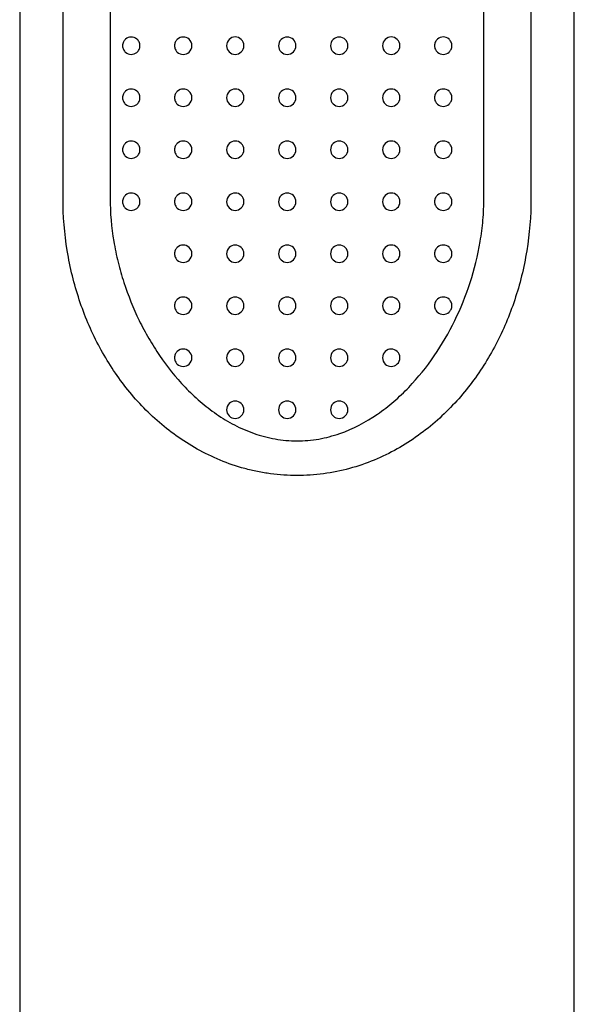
# Model space of a CAD drawing. Header units: millimetres. Extents: x 3936.589 to 3936.621, y 1901.146 to 1901.371.
# Tile 2 of 5: x 3936.589 to 3936.621, y 1901.259 to 1901.316. Entities that reach past the tile are written whole.
import ezdxf

# ---------------------------------------------------------------- set-up
doc = ezdxf.new("R2010")
doc.units = ezdxf.units.MM
doc.layers.add('SANINDUSA', color=3, linetype='Continuous')

msp = doc.modelspace()

# ---------------------------------------------------------------- linework, layer by layer
at = {"layer": 'SANINDUSA'}
for p, q in [((3936.588777, 1901.370773), (3936.588777, 1901.161273)), ((3936.620777, 1901.161273), (3936.620777, 1901.370773)), ((3936.591277, 1901.305273), (3936.591277, 1901.349273)), ((3936.593995, 1901.349273), (3936.593995, 1901.305273)), ((3936.61556, 1901.305273), (3936.61556, 1901.349273)), ((3936.618277, 1901.349273), (3936.618277, 1901.305273))]:
    msp.add_line(p, q, dxfattribs=at)
for points, knots in [([(3936.595714, 1901.31407), (3936.595714, 1901.31399), (3936.595694, 1901.313914), (3936.595629, 1901.313782), (3936.595585, 1901.313728), (3936.595435, 1901.313602), (3936.595318, 1901.313567), (3936.59509, 1901.31357), (3936.594977, 1901.31361), (3936.594836, 1901.313733), (3936.594793, 1901.313785), (3936.594731, 1901.313914), (3936.594711, 1901.313992), (3936.594711, 1901.314148), (3936.594731, 1901.314226), (3936.594793, 1901.314354), (3936.594836, 1901.314407), (3936.594977, 1901.31453), (3936.59509, 1901.314569), (3936.595318, 1901.314573), (3936.595435, 1901.314538), (3936.595585, 1901.314412), (3936.59563, 1901.314357), (3936.595694, 1901.314226), (3936.595714, 1901.314149), (3936.595714, 1901.31407)], [0, 0, 0, 0, 0.0625, 0.0625, 0.125, 0.125, 0.25, 0.25, 0.375, 0.375, 0.4375, 0.4375, 0.5, 0.5, 0.5625, 0.5625, 0.625, 0.625, 0.75, 0.75, 0.875, 0.875, 0.9375, 0.9375, 1, 1, 1, 1]), ([(3936.598714, 1901.31407), (3936.598714, 1901.313928), (3936.598651, 1901.313793), (3936.598459, 1901.313614), (3936.598333, 1901.313568), (3936.598084, 1901.313569), (3936.597963, 1901.313616), (3936.597821, 1901.313749), (3936.597782, 1901.313803), (3936.597726, 1901.313929), (3936.597711, 1901.313998), (3936.597711, 1901.314138), (3936.597726, 1901.314208), (3936.59778, 1901.314333), (3936.59782, 1901.314389), (3936.597962, 1901.314524), (3936.598085, 1901.31457), (3936.598332, 1901.314572), (3936.598458, 1901.314527), (3936.598651, 1901.314347), (3936.598714, 1901.314211), (3936.598714, 1901.31407)], [0, 0, 0, 0, 0.125, 0.125, 0.25, 0.25, 0.375, 0.375, 0.4375, 0.4375, 0.5, 0.5, 0.5625, 0.5625, 0.625, 0.625, 0.75, 0.75, 0.875, 0.875, 1, 1, 1, 1]), ([(3936.601714, 1901.31407), (3936.601714, 1901.313935), (3936.601657, 1901.313804), (3936.60147, 1901.31362), (3936.60134, 1901.313568), (3936.601082, 1901.313569), (3936.600954, 1901.31362), (3936.600767, 1901.313805), (3936.600711, 1901.313936), (3936.600711, 1901.314203), (3936.600767, 1901.314335), (3936.600953, 1901.314518), (3936.601081, 1901.314571), (3936.601341, 1901.314572), (3936.601469, 1901.31452), (3936.601657, 1901.314336), (3936.601714, 1901.314205), (3936.601714, 1901.31407)], [0, 0, 0, 0, 0.125, 0.125, 0.25, 0.25, 0.375, 0.375, 0.5, 0.5, 0.625, 0.625, 0.75, 0.75, 0.875, 0.875, 1, 1, 1, 1]), ([(3936.604714, 1901.31407), (3936.604714, 1901.313937), (3936.604659, 1901.313808), (3936.604474, 1901.313623), (3936.604343, 1901.313568), (3936.604082, 1901.313568), (3936.603952, 1901.313622), (3936.603764, 1901.313809), (3936.603711, 1901.313939), (3936.603711, 1901.314201), (3936.603765, 1901.314332), (3936.60395, 1901.314517), (3936.604079, 1901.314571), (3936.604344, 1901.314571), (3936.604474, 1901.314517), (3936.604659, 1901.314332), (3936.604714, 1901.314202), (3936.604714, 1901.31407)], [0, 0, 0, 0, 0.125, 0.125, 0.25, 0.25, 0.375, 0.375, 0.5, 0.5, 0.625, 0.625, 0.75, 0.75, 0.875, 0.875, 1, 1, 1, 1]), ([(3936.607714, 1901.31407), (3936.607714, 1901.313936), (3936.607658, 1901.313806), (3936.607473, 1901.313622), (3936.607344, 1901.313569), (3936.607084, 1901.313568), (3936.606954, 1901.31362), (3936.606765, 1901.313807), (3936.606711, 1901.313938), (3936.606711, 1901.314202), (3936.606766, 1901.314333), (3936.606952, 1901.314518), (3936.607082, 1901.314571), (3936.607345, 1901.314571), (3936.607473, 1901.314518), (3936.607658, 1901.314334), (3936.607714, 1901.314203), (3936.607714, 1901.31407)], [0, 0, 0, 0, 0.125, 0.125, 0.25, 0.25, 0.375, 0.375, 0.5, 0.5, 0.625, 0.625, 0.75, 0.75, 0.875, 0.875, 1, 1, 1, 1]), ([(3936.610714, 1901.31407), (3936.610714, 1901.313932), (3936.610654, 1901.313799), (3936.610467, 1901.313619), (3936.610341, 1901.313569), (3936.610089, 1901.313568), (3936.609962, 1901.313616), (3936.60977, 1901.313798), (3936.609711, 1901.313933), (3936.609711, 1901.314206), (3936.60977, 1901.314341), (3936.609961, 1901.314524), (3936.610089, 1901.314572), (3936.610342, 1901.314571), (3936.610467, 1901.314521), (3936.610654, 1901.314341), (3936.610714, 1901.314208), (3936.610714, 1901.31407)], [0, 0, 0, 0, 0.125, 0.125, 0.25, 0.25, 0.375, 0.375, 0.5, 0.5, 0.625, 0.625, 0.75, 0.75, 0.875, 0.875, 1, 1, 1, 1]), ([(3936.613714, 1901.31407), (3936.613714, 1901.313995), (3936.613697, 1901.313922), (3936.613637, 1901.313795), (3936.613596, 1901.313741), (3936.613454, 1901.313612), (3936.613337, 1901.31357), (3936.613101, 1901.313567), (3936.61298, 1901.313607), (3936.612833, 1901.313736), (3936.61279, 1901.313791), (3936.612729, 1901.31392), (3936.612711, 1901.313994), (3936.612711, 1901.314142), (3936.612727, 1901.314216), (3936.612788, 1901.314346), (3936.612831, 1901.314402), (3936.612978, 1901.314532), (3936.613101, 1901.314573), (3936.613336, 1901.31457), (3936.613454, 1901.314527), (3936.613596, 1901.314399), (3936.613637, 1901.314345), (3936.613697, 1901.314218), (3936.613714, 1901.314145), (3936.613714, 1901.31407)], [0, 0, 0, 0, 0.0625, 0.0625, 0.125, 0.125, 0.25, 0.25, 0.375, 0.375, 0.4375, 0.4375, 0.5, 0.5, 0.5625, 0.5625, 0.625, 0.625, 0.75, 0.75, 0.875, 0.875, 0.9375, 0.9375, 1, 1, 1, 1]), ([(3936.595714, 1901.31107), (3936.595714, 1901.31099), (3936.595694, 1901.310914), (3936.595629, 1901.310782), (3936.595585, 1901.310728), (3936.595435, 1901.310602), (3936.595318, 1901.310567), (3936.59509, 1901.31057), (3936.594977, 1901.31061), (3936.594836, 1901.310733), (3936.594793, 1901.310785), (3936.594731, 1901.310914), (3936.594711, 1901.310992), (3936.594711, 1901.311148), (3936.594731, 1901.311226), (3936.594793, 1901.311354), (3936.594836, 1901.311407), (3936.594977, 1901.31153), (3936.59509, 1901.311569), (3936.595318, 1901.311573), (3936.595435, 1901.311538), (3936.595585, 1901.311412), (3936.59563, 1901.311357), (3936.595694, 1901.311226), (3936.595714, 1901.311149), (3936.595714, 1901.31107)], [0, 0, 0, 0, 0.0625, 0.0625, 0.125, 0.125, 0.25, 0.25, 0.375, 0.375, 0.4375, 0.4375, 0.5, 0.5, 0.5625, 0.5625, 0.625, 0.625, 0.75, 0.75, 0.875, 0.875, 0.9375, 0.9375, 1, 1, 1, 1]), ([(3936.598714, 1901.31107), (3936.598714, 1901.310928), (3936.598651, 1901.310793), (3936.598459, 1901.310614), (3936.598333, 1901.310568), (3936.598084, 1901.310569), (3936.597963, 1901.310616), (3936.597821, 1901.310749), (3936.597782, 1901.310803), (3936.597726, 1901.310929), (3936.597711, 1901.310998), (3936.597711, 1901.311138), (3936.597726, 1901.311208), (3936.59778, 1901.311333), (3936.59782, 1901.311389), (3936.597962, 1901.311524), (3936.598085, 1901.31157), (3936.598332, 1901.311572), (3936.598458, 1901.311527), (3936.598651, 1901.311347), (3936.598714, 1901.311211), (3936.598714, 1901.31107)], [0, 0, 0, 0, 0.125, 0.125, 0.25, 0.25, 0.375, 0.375, 0.4375, 0.4375, 0.5, 0.5, 0.5625, 0.5625, 0.625, 0.625, 0.75, 0.75, 0.875, 0.875, 1, 1, 1, 1]), ([(3936.601714, 1901.31107), (3936.601714, 1901.310935), (3936.601657, 1901.310804), (3936.60147, 1901.31062), (3936.60134, 1901.310568), (3936.601082, 1901.310569), (3936.600954, 1901.31062), (3936.600767, 1901.310805), (3936.600711, 1901.310936), (3936.600711, 1901.311203), (3936.600767, 1901.311335), (3936.600953, 1901.311518), (3936.601081, 1901.311571), (3936.601341, 1901.311572), (3936.601469, 1901.31152), (3936.601657, 1901.311336), (3936.601714, 1901.311205), (3936.601714, 1901.31107)], [0, 0, 0, 0, 0.125, 0.125, 0.25, 0.25, 0.375, 0.375, 0.5, 0.5, 0.625, 0.625, 0.75, 0.75, 0.875, 0.875, 1, 1, 1, 1]), ([(3936.604714, 1901.31107), (3936.604714, 1901.310937), (3936.604659, 1901.310808), (3936.604474, 1901.310623), (3936.604343, 1901.310568), (3936.604082, 1901.310568), (3936.603952, 1901.310622), (3936.603764, 1901.310809), (3936.603711, 1901.310939), (3936.603711, 1901.311201), (3936.603765, 1901.311332), (3936.60395, 1901.311517), (3936.604079, 1901.311571), (3936.604344, 1901.311571), (3936.604474, 1901.311517), (3936.604659, 1901.311332), (3936.604714, 1901.311202), (3936.604714, 1901.31107)], [0, 0, 0, 0, 0.125, 0.125, 0.25, 0.25, 0.375, 0.375, 0.5, 0.5, 0.625, 0.625, 0.75, 0.75, 0.875, 0.875, 1, 1, 1, 1]), ([(3936.607714, 1901.31107), (3936.607714, 1901.310936), (3936.607658, 1901.310806), (3936.607473, 1901.310622), (3936.607344, 1901.310569), (3936.607084, 1901.310568), (3936.606954, 1901.31062), (3936.606765, 1901.310807), (3936.606711, 1901.310938), (3936.606711, 1901.311202), (3936.606766, 1901.311333), (3936.606952, 1901.311518), (3936.607082, 1901.311571), (3936.607345, 1901.311571), (3936.607473, 1901.311518), (3936.607658, 1901.311334), (3936.607714, 1901.311203), (3936.607714, 1901.31107)], [0, 0, 0, 0, 0.125, 0.125, 0.25, 0.25, 0.375, 0.375, 0.5, 0.5, 0.625, 0.625, 0.75, 0.75, 0.875, 0.875, 1, 1, 1, 1]), ([(3936.610714, 1901.31107), (3936.610714, 1901.310932), (3936.610654, 1901.310799), (3936.610467, 1901.310619), (3936.610341, 1901.310569), (3936.610089, 1901.310568), (3936.609962, 1901.310616), (3936.60977, 1901.310798), (3936.609711, 1901.310933), (3936.609711, 1901.311206), (3936.60977, 1901.311341), (3936.609961, 1901.311524), (3936.610089, 1901.311572), (3936.610342, 1901.311571), (3936.610467, 1901.311521), (3936.610654, 1901.311341), (3936.610714, 1901.311208), (3936.610714, 1901.31107)], [0, 0, 0, 0, 0.125, 0.125, 0.25, 0.25, 0.375, 0.375, 0.5, 0.5, 0.625, 0.625, 0.75, 0.75, 0.875, 0.875, 1, 1, 1, 1]), ([(3936.613714, 1901.31107), (3936.613714, 1901.310995), (3936.613697, 1901.310922), (3936.613637, 1901.310795), (3936.613596, 1901.310741), (3936.613454, 1901.310612), (3936.613337, 1901.31057), (3936.613101, 1901.310567), (3936.61298, 1901.310607), (3936.612833, 1901.310736), (3936.61279, 1901.310791), (3936.612729, 1901.31092), (3936.612711, 1901.310994), (3936.612711, 1901.311142), (3936.612727, 1901.311216), (3936.612788, 1901.311346), (3936.612831, 1901.311402), (3936.612978, 1901.311532), (3936.613101, 1901.311573), (3936.613336, 1901.31157), (3936.613454, 1901.311527), (3936.613596, 1901.311399), (3936.613637, 1901.311345), (3936.613697, 1901.311218), (3936.613714, 1901.311145), (3936.613714, 1901.31107)], [0, 0, 0, 0, 0.0625, 0.0625, 0.125, 0.125, 0.25, 0.25, 0.375, 0.375, 0.4375, 0.4375, 0.5, 0.5, 0.5625, 0.5625, 0.625, 0.625, 0.75, 0.75, 0.875, 0.875, 0.9375, 0.9375, 1, 1, 1, 1]), ([(3936.595714, 1901.30807), (3936.595714, 1901.30799), (3936.595694, 1901.307914), (3936.595629, 1901.307782), (3936.595585, 1901.307728), (3936.595435, 1901.307602), (3936.595318, 1901.307567), (3936.59509, 1901.30757), (3936.594977, 1901.30761), (3936.594836, 1901.307733), (3936.594793, 1901.307785), (3936.594731, 1901.307914), (3936.594711, 1901.307992), (3936.594711, 1901.308148), (3936.594731, 1901.308226), (3936.594793, 1901.308354), (3936.594836, 1901.308407), (3936.594977, 1901.30853), (3936.59509, 1901.308569), (3936.595318, 1901.308573), (3936.595435, 1901.308538), (3936.595585, 1901.308412), (3936.59563, 1901.308357), (3936.595694, 1901.308226), (3936.595714, 1901.308149), (3936.595714, 1901.30807)], [0, 0, 0, 0, 0.0625, 0.0625, 0.125, 0.125, 0.25, 0.25, 0.375, 0.375, 0.4375, 0.4375, 0.5, 0.5, 0.5625, 0.5625, 0.625, 0.625, 0.75, 0.75, 0.875, 0.875, 0.9375, 0.9375, 1, 1, 1, 1]), ([(3936.598714, 1901.30807), (3936.598714, 1901.307928), (3936.598651, 1901.307793), (3936.598459, 1901.307614), (3936.598333, 1901.307568), (3936.598084, 1901.307569), (3936.597963, 1901.307616), (3936.597821, 1901.307749), (3936.597782, 1901.307803), (3936.597726, 1901.307929), (3936.597711, 1901.307998), (3936.597711, 1901.308138), (3936.597726, 1901.308208), (3936.59778, 1901.308333), (3936.59782, 1901.308389), (3936.597962, 1901.308524), (3936.598085, 1901.30857), (3936.598332, 1901.308572), (3936.598458, 1901.308527), (3936.598651, 1901.308347), (3936.598714, 1901.308211), (3936.598714, 1901.30807)], [0, 0, 0, 0, 0.125, 0.125, 0.25, 0.25, 0.375, 0.375, 0.4375, 0.4375, 0.5, 0.5, 0.5625, 0.5625, 0.625, 0.625, 0.75, 0.75, 0.875, 0.875, 1, 1, 1, 1]), ([(3936.601714, 1901.30807), (3936.601714, 1901.307935), (3936.601657, 1901.307804), (3936.60147, 1901.30762), (3936.60134, 1901.307568), (3936.601082, 1901.307569), (3936.600954, 1901.30762), (3936.600767, 1901.307805), (3936.600711, 1901.307936), (3936.600711, 1901.308203), (3936.600767, 1901.308335), (3936.600953, 1901.308518), (3936.601081, 1901.308571), (3936.601341, 1901.308572), (3936.601469, 1901.30852), (3936.601657, 1901.308336), (3936.601714, 1901.308205), (3936.601714, 1901.30807)], [0, 0, 0, 0, 0.125, 0.125, 0.25, 0.25, 0.375, 0.375, 0.5, 0.5, 0.625, 0.625, 0.75, 0.75, 0.875, 0.875, 1, 1, 1, 1]), ([(3936.604714, 1901.30807), (3936.604714, 1901.307937), (3936.604659, 1901.307808), (3936.604474, 1901.307623), (3936.604343, 1901.307568), (3936.604082, 1901.307568), (3936.603952, 1901.307622), (3936.603764, 1901.307809), (3936.603711, 1901.307939), (3936.603711, 1901.308201), (3936.603765, 1901.308332), (3936.60395, 1901.308517), (3936.604079, 1901.308571), (3936.604344, 1901.308571), (3936.604474, 1901.308517), (3936.604659, 1901.308332), (3936.604714, 1901.308202), (3936.604714, 1901.30807)], [0, 0, 0, 0, 0.125, 0.125, 0.25, 0.25, 0.375, 0.375, 0.5, 0.5, 0.625, 0.625, 0.75, 0.75, 0.875, 0.875, 1, 1, 1, 1]), ([(3936.607714, 1901.30807), (3936.607714, 1901.307936), (3936.607658, 1901.307806), (3936.607473, 1901.307622), (3936.607344, 1901.307569), (3936.607084, 1901.307568), (3936.606954, 1901.30762), (3936.606765, 1901.307807), (3936.606711, 1901.307938), (3936.606711, 1901.308202), (3936.606766, 1901.308333), (3936.606952, 1901.308518), (3936.607082, 1901.308571), (3936.607345, 1901.308571), (3936.607473, 1901.308518), (3936.607658, 1901.308334), (3936.607714, 1901.308203), (3936.607714, 1901.30807)], [0, 0, 0, 0, 0.125, 0.125, 0.25, 0.25, 0.375, 0.375, 0.5, 0.5, 0.625, 0.625, 0.75, 0.75, 0.875, 0.875, 1, 1, 1, 1]), ([(3936.610714, 1901.30807), (3936.610714, 1901.307932), (3936.610654, 1901.307799), (3936.610467, 1901.307619), (3936.610341, 1901.307569), (3936.610089, 1901.307568), (3936.609962, 1901.307616), (3936.60977, 1901.307798), (3936.609711, 1901.307933), (3936.609711, 1901.308206), (3936.60977, 1901.308341), (3936.609961, 1901.308524), (3936.610089, 1901.308572), (3936.610342, 1901.308571), (3936.610467, 1901.308521), (3936.610654, 1901.308341), (3936.610714, 1901.308208), (3936.610714, 1901.30807)], [0, 0, 0, 0, 0.125, 0.125, 0.25, 0.25, 0.375, 0.375, 0.5, 0.5, 0.625, 0.625, 0.75, 0.75, 0.875, 0.875, 1, 1, 1, 1]), ([(3936.613714, 1901.30807), (3936.613714, 1901.307995), (3936.613697, 1901.307922), (3936.613637, 1901.307795), (3936.613596, 1901.307741), (3936.613454, 1901.307612), (3936.613337, 1901.30757), (3936.613101, 1901.307567), (3936.61298, 1901.307607), (3936.612833, 1901.307736), (3936.61279, 1901.307791), (3936.612729, 1901.30792), (3936.612711, 1901.307994), (3936.612711, 1901.308142), (3936.612727, 1901.308216), (3936.612788, 1901.308346), (3936.612831, 1901.308402), (3936.612978, 1901.308532), (3936.613101, 1901.308573), (3936.613336, 1901.30857), (3936.613454, 1901.308527), (3936.613596, 1901.308399), (3936.613637, 1901.308345), (3936.613697, 1901.308218), (3936.613714, 1901.308145), (3936.613714, 1901.30807)], [0, 0, 0, 0, 0.0625, 0.0625, 0.125, 0.125, 0.25, 0.25, 0.375, 0.375, 0.4375, 0.4375, 0.5, 0.5, 0.5625, 0.5625, 0.625, 0.625, 0.75, 0.75, 0.875, 0.875, 0.9375, 0.9375, 1, 1, 1, 1]), ([(3936.595714, 1901.30507), (3936.595714, 1901.30499), (3936.595694, 1901.304914), (3936.595629, 1901.304782), (3936.595585, 1901.304728), (3936.595435, 1901.304602), (3936.595318, 1901.304567), (3936.59509, 1901.30457), (3936.594977, 1901.30461), (3936.594836, 1901.304733), (3936.594793, 1901.304785), (3936.594731, 1901.304914), (3936.594711, 1901.304992), (3936.594711, 1901.305148), (3936.594731, 1901.305226), (3936.594793, 1901.305354), (3936.594836, 1901.305407), (3936.594977, 1901.30553), (3936.59509, 1901.305569), (3936.595318, 1901.305573), (3936.595435, 1901.305538), (3936.595585, 1901.305412), (3936.59563, 1901.305357), (3936.595694, 1901.305226), (3936.595714, 1901.305149), (3936.595714, 1901.30507)], [0, 0, 0, 0, 0.0625, 0.0625, 0.125, 0.125, 0.25, 0.25, 0.375, 0.375, 0.4375, 0.4375, 0.5, 0.5, 0.5625, 0.5625, 0.625, 0.625, 0.75, 0.75, 0.875, 0.875, 0.9375, 0.9375, 1, 1, 1, 1]), ([(3936.598714, 1901.30507), (3936.598714, 1901.304928), (3936.598651, 1901.304793), (3936.598459, 1901.304614), (3936.598333, 1901.304568), (3936.598084, 1901.304569), (3936.597963, 1901.304616), (3936.597821, 1901.304749), (3936.597782, 1901.304803), (3936.597726, 1901.304929), (3936.597711, 1901.304998), (3936.597711, 1901.305138), (3936.597726, 1901.305208), (3936.59778, 1901.305333), (3936.59782, 1901.305389), (3936.597962, 1901.305524), (3936.598085, 1901.30557), (3936.598332, 1901.305572), (3936.598458, 1901.305527), (3936.598651, 1901.305347), (3936.598714, 1901.305211), (3936.598714, 1901.30507)], [0, 0, 0, 0, 0.125, 0.125, 0.25, 0.25, 0.375, 0.375, 0.4375, 0.4375, 0.5, 0.5, 0.5625, 0.5625, 0.625, 0.625, 0.75, 0.75, 0.875, 0.875, 1, 1, 1, 1]), ([(3936.601714, 1901.30507), (3936.601714, 1901.304935), (3936.601657, 1901.304804), (3936.60147, 1901.30462), (3936.60134, 1901.304568), (3936.601082, 1901.304569), (3936.600954, 1901.30462), (3936.600767, 1901.304805), (3936.600711, 1901.304936), (3936.600711, 1901.305203), (3936.600767, 1901.305335), (3936.600953, 1901.305518), (3936.601081, 1901.305571), (3936.601341, 1901.305572), (3936.601469, 1901.30552), (3936.601657, 1901.305336), (3936.601714, 1901.305205), (3936.601714, 1901.30507)], [0, 0, 0, 0, 0.125, 0.125, 0.25, 0.25, 0.375, 0.375, 0.5, 0.5, 0.625, 0.625, 0.75, 0.75, 0.875, 0.875, 1, 1, 1, 1]), ([(3936.604714, 1901.30507), (3936.604714, 1901.304937), (3936.604659, 1901.304808), (3936.604474, 1901.304623), (3936.604343, 1901.304568), (3936.604082, 1901.304568), (3936.603952, 1901.304622), (3936.603764, 1901.304809), (3936.603711, 1901.304939), (3936.603711, 1901.305201), (3936.603765, 1901.305332), (3936.60395, 1901.305517), (3936.604079, 1901.305571), (3936.604344, 1901.305571), (3936.604474, 1901.305517), (3936.604659, 1901.305332), (3936.604714, 1901.305202), (3936.604714, 1901.30507)], [0, 0, 0, 0, 0.125, 0.125, 0.25, 0.25, 0.375, 0.375, 0.5, 0.5, 0.625, 0.625, 0.75, 0.75, 0.875, 0.875, 1, 1, 1, 1]), ([(3936.607714, 1901.30507), (3936.607714, 1901.304936), (3936.607658, 1901.304806), (3936.607473, 1901.304622), (3936.607344, 1901.304569), (3936.607084, 1901.304568), (3936.606954, 1901.30462), (3936.606765, 1901.304807), (3936.606711, 1901.304938), (3936.606711, 1901.305202), (3936.606766, 1901.305333), (3936.606952, 1901.305518), (3936.607082, 1901.305571), (3936.607345, 1901.305571), (3936.607473, 1901.305518), (3936.607658, 1901.305334), (3936.607714, 1901.305203), (3936.607714, 1901.30507)], [0, 0, 0, 0, 0.125, 0.125, 0.25, 0.25, 0.375, 0.375, 0.5, 0.5, 0.625, 0.625, 0.75, 0.75, 0.875, 0.875, 1, 1, 1, 1]), ([(3936.610714, 1901.30507), (3936.610714, 1901.304932), (3936.610654, 1901.304799), (3936.610467, 1901.304619), (3936.610341, 1901.304569), (3936.610089, 1901.304568), (3936.609962, 1901.304616), (3936.60977, 1901.304798), (3936.609711, 1901.304933), (3936.609711, 1901.305206), (3936.60977, 1901.305341), (3936.609961, 1901.305524), (3936.610089, 1901.305572), (3936.610342, 1901.305571), (3936.610467, 1901.305521), (3936.610654, 1901.305341), (3936.610714, 1901.305208), (3936.610714, 1901.30507)], [0, 0, 0, 0, 0.125, 0.125, 0.25, 0.25, 0.375, 0.375, 0.5, 0.5, 0.625, 0.625, 0.75, 0.75, 0.875, 0.875, 1, 1, 1, 1]), ([(3936.613714, 1901.30507), (3936.613714, 1901.304995), (3936.613697, 1901.304922), (3936.613637, 1901.304795), (3936.613596, 1901.304741), (3936.613454, 1901.304612), (3936.613337, 1901.30457), (3936.613101, 1901.304567), (3936.61298, 1901.304607), (3936.612833, 1901.304736), (3936.61279, 1901.304791), (3936.612729, 1901.30492), (3936.612711, 1901.304994), (3936.612711, 1901.305142), (3936.612727, 1901.305216), (3936.612788, 1901.305346), (3936.612831, 1901.305402), (3936.612978, 1901.305532), (3936.613101, 1901.305573), (3936.613336, 1901.30557), (3936.613454, 1901.305527), (3936.613596, 1901.305399), (3936.613637, 1901.305345), (3936.613697, 1901.305218), (3936.613714, 1901.305145), (3936.613714, 1901.30507)], [0, 0, 0, 0, 0.0625, 0.0625, 0.125, 0.125, 0.25, 0.25, 0.375, 0.375, 0.4375, 0.4375, 0.5, 0.5, 0.5625, 0.5625, 0.625, 0.625, 0.75, 0.75, 0.875, 0.875, 0.9375, 0.9375, 1, 1, 1, 1]), ([(3936.604777, 1901.289273), (3936.604268, 1901.289273), (3936.603761, 1901.289307), (3936.603002, 1901.289409), (3936.602749, 1901.289452), (3936.602249, 1901.289553), (3936.602003, 1901.289612), (3936.601275, 1901.289809), (3936.600803, 1901.289971), (3936.599887, 1901.290348), (3936.599441, 1901.290565), (3936.598173, 1901.291274), (3936.597407, 1901.291828), (3936.596352, 1901.292761), (3936.596016, 1901.293089), (3936.595384, 1901.29377), (3936.595086, 1901.294123), (3936.594523, 1901.294855), (3936.594258, 1901.295233), (3936.593762, 1901.29601), (3936.593531, 1901.296409), (3936.5931, 1901.29723), (3936.5929, 1901.297652), (3936.592534, 1901.298514), (3936.592368, 1901.298955), (3936.592067, 1901.29986), (3936.591933, 1901.300324), (3936.5917, 1901.301271), (3936.591601, 1901.301756), (3936.591361, 1901.303235), (3936.591277, 1901.304241), (3936.591277, 1901.305273)], [0, 0, 0, 0, 0.0625, 0.0625, 0.09375, 0.09375, 0.125, 0.125, 0.1875, 0.1875, 0.25, 0.25, 0.375, 0.375, 0.4375, 0.4375, 0.5, 0.5, 0.5625, 0.5625, 0.625, 0.625, 0.6875, 0.6875, 0.75, 0.75, 0.8125, 0.8125, 0.875, 0.875, 1, 1, 1, 1]), ([(3936.593995, 1901.305273), (3936.593995, 1901.304426), (3936.594068, 1901.303595), (3936.594272, 1901.302378), (3936.594357, 1901.301974), (3936.594552, 1901.301184), (3936.594663, 1901.300797), (3936.595033, 1901.29966), (3936.595328, 1901.298931), (3936.595844, 1901.297872), (3936.596029, 1901.297524), (3936.596421, 1901.296846), (3936.596629, 1901.296516), (3936.597287, 1901.295552), (3936.597773, 1901.294943), (3936.598591, 1901.294087), (3936.598881, 1901.293811), (3936.599486, 1901.29329), (3936.599802, 1901.293045), (3936.600463, 1901.29259), (3936.600809, 1901.292379), (3936.601538, 1901.292001), (3936.60192, 1901.291835), (3936.602699, 1901.291564), (3936.6031, 1901.291457), (3936.603926, 1901.291311), (3936.604352, 1901.291273), (3936.604777, 1901.291273)], [0, 0, 0, 0, 0.125, 0.125, 0.1875, 0.1875, 0.25, 0.25, 0.375, 0.375, 0.4375, 0.4375, 0.5, 0.5, 0.625, 0.625, 0.6875, 0.6875, 0.75, 0.75, 0.8125, 0.8125, 0.875, 0.875, 0.9375, 0.9375, 1, 1, 1, 1]), ([(3936.618277, 1901.305273), (3936.618277, 1901.304235), (3936.618193, 1901.303228), (3936.617954, 1901.301754), (3936.617854, 1901.301266), (3936.61762, 1901.300317), (3936.617487, 1901.299857), (3936.617039, 1901.298508), (3936.616676, 1901.297654), (3936.616032, 1901.296423), (3936.615799, 1901.296021), (3936.615305, 1901.295244), (3936.615042, 1901.294869), (3936.614205, 1901.293779), (3936.613583, 1901.2931), (3936.612528, 1901.292162), (3936.612155, 1901.291863), (3936.61138, 1901.291307), (3936.610976, 1901.291048), (3936.61013, 1901.290574), (3936.609688, 1901.290358), (3936.608764, 1901.289975), (3936.608291, 1901.289813), (3936.607321, 1901.289548), (3936.606824, 1901.289446), (3936.606059, 1901.289342), (3936.605801, 1901.289316), (3936.605289, 1901.289281), (3936.605033, 1901.289273), (3936.604777, 1901.289273)], [0, 0, 0, 0, 0.125, 0.125, 0.1875, 0.1875, 0.25, 0.25, 0.375, 0.375, 0.4375, 0.4375, 0.5, 0.5, 0.625, 0.625, 0.6875, 0.6875, 0.75, 0.75, 0.8125, 0.8125, 0.875, 0.875, 0.9375, 0.9375, 0.96875, 0.96875, 1, 1, 1, 1]), ([(3936.604777, 1901.291273), (3936.605203, 1901.291273), (3936.60562, 1901.29131), (3936.606441, 1901.291454), (3936.606845, 1901.29156), (3936.608031, 1901.291972), (3936.608747, 1901.292354), (3936.609745, 1901.293039), (3936.610066, 1901.293288), (3936.61067, 1901.293807), (3936.610955, 1901.294079), (3936.61177, 1901.294929), (3936.612258, 1901.295538), (3936.613144, 1901.296834), (3936.613534, 1901.297511), (3936.61422, 1901.298916), (3936.614517, 1901.299646), (3936.615014, 1901.301174), (3936.615212, 1901.30196), (3936.615417, 1901.303178), (3936.61547, 1901.303593), (3936.615542, 1901.30443), (3936.61556, 1901.30485), (3936.61556, 1901.305273)], [0, 0, 0, 0, 0.0625, 0.0625, 0.125, 0.125, 0.25, 0.25, 0.3125, 0.3125, 0.375, 0.375, 0.5, 0.5, 0.625, 0.625, 0.75, 0.75, 0.875, 0.875, 0.9375, 0.9375, 1, 1, 1, 1]), ([(3936.598714, 1901.30207), (3936.598714, 1901.301928), (3936.598651, 1901.301793), (3936.598459, 1901.301614), (3936.598333, 1901.301568), (3936.598084, 1901.301569), (3936.597963, 1901.301616), (3936.597821, 1901.301749), (3936.597782, 1901.301803), (3936.597726, 1901.301929), (3936.597711, 1901.301998), (3936.597711, 1901.302138), (3936.597726, 1901.302208), (3936.59778, 1901.302333), (3936.59782, 1901.302389), (3936.597962, 1901.302524), (3936.598085, 1901.30257), (3936.598332, 1901.302572), (3936.598458, 1901.302527), (3936.598651, 1901.302347), (3936.598714, 1901.302211), (3936.598714, 1901.30207)], [0, 0, 0, 0, 0.125, 0.125, 0.25, 0.25, 0.375, 0.375, 0.4375, 0.4375, 0.5, 0.5, 0.5625, 0.5625, 0.625, 0.625, 0.75, 0.75, 0.875, 0.875, 1, 1, 1, 1]), ([(3936.601714, 1901.30207), (3936.601714, 1901.301935), (3936.601657, 1901.301804), (3936.60147, 1901.30162), (3936.60134, 1901.301568), (3936.601082, 1901.301569), (3936.600954, 1901.30162), (3936.600767, 1901.301805), (3936.600711, 1901.301936), (3936.600711, 1901.302203), (3936.600767, 1901.302335), (3936.600953, 1901.302518), (3936.601081, 1901.302571), (3936.601341, 1901.302572), (3936.601469, 1901.30252), (3936.601657, 1901.302336), (3936.601714, 1901.302205), (3936.601714, 1901.30207)], [0, 0, 0, 0, 0.125, 0.125, 0.25, 0.25, 0.375, 0.375, 0.5, 0.5, 0.625, 0.625, 0.75, 0.75, 0.875, 0.875, 1, 1, 1, 1]), ([(3936.604714, 1901.30207), (3936.604714, 1901.301937), (3936.604659, 1901.301808), (3936.604474, 1901.301623), (3936.604343, 1901.301568), (3936.604082, 1901.301568), (3936.603952, 1901.301622), (3936.603764, 1901.301809), (3936.603711, 1901.301939), (3936.603711, 1901.302201), (3936.603765, 1901.302332), (3936.60395, 1901.302517), (3936.604079, 1901.302571), (3936.604344, 1901.302571), (3936.604474, 1901.302517), (3936.604659, 1901.302332), (3936.604714, 1901.302202), (3936.604714, 1901.30207)], [0, 0, 0, 0, 0.125, 0.125, 0.25, 0.25, 0.375, 0.375, 0.5, 0.5, 0.625, 0.625, 0.75, 0.75, 0.875, 0.875, 1, 1, 1, 1]), ([(3936.607714, 1901.30207), (3936.607714, 1901.301936), (3936.607658, 1901.301806), (3936.607473, 1901.301622), (3936.607344, 1901.301569), (3936.607084, 1901.301568), (3936.606954, 1901.30162), (3936.606765, 1901.301807), (3936.606711, 1901.301938), (3936.606711, 1901.302202), (3936.606766, 1901.302333), (3936.606952, 1901.302518), (3936.607082, 1901.302571), (3936.607345, 1901.302571), (3936.607473, 1901.302518), (3936.607658, 1901.302334), (3936.607714, 1901.302203), (3936.607714, 1901.30207)], [0, 0, 0, 0, 0.125, 0.125, 0.25, 0.25, 0.375, 0.375, 0.5, 0.5, 0.625, 0.625, 0.75, 0.75, 0.875, 0.875, 1, 1, 1, 1]), ([(3936.610714, 1901.30207), (3936.610714, 1901.301932), (3936.610654, 1901.301799), (3936.610467, 1901.301619), (3936.610341, 1901.301569), (3936.610089, 1901.301568), (3936.609962, 1901.301616), (3936.60977, 1901.301798), (3936.609711, 1901.301933), (3936.609711, 1901.302206), (3936.60977, 1901.302341), (3936.609961, 1901.302524), (3936.610089, 1901.302572), (3936.610342, 1901.302571), (3936.610467, 1901.302521), (3936.610654, 1901.302341), (3936.610714, 1901.302208), (3936.610714, 1901.30207)], [0, 0, 0, 0, 0.125, 0.125, 0.25, 0.25, 0.375, 0.375, 0.5, 0.5, 0.625, 0.625, 0.75, 0.75, 0.875, 0.875, 1, 1, 1, 1]), ([(3936.613714, 1901.30207), (3936.613714, 1901.301995), (3936.613697, 1901.301922), (3936.613637, 1901.301795), (3936.613596, 1901.301741), (3936.613454, 1901.301612), (3936.613337, 1901.30157), (3936.613101, 1901.301567), (3936.61298, 1901.301607), (3936.612833, 1901.301736), (3936.61279, 1901.301791), (3936.612729, 1901.30192), (3936.612711, 1901.301994), (3936.612711, 1901.302142), (3936.612727, 1901.302216), (3936.612788, 1901.302346), (3936.612831, 1901.302402), (3936.612978, 1901.302532), (3936.613101, 1901.302573), (3936.613336, 1901.30257), (3936.613454, 1901.302527), (3936.613596, 1901.302399), (3936.613637, 1901.302345), (3936.613697, 1901.302218), (3936.613714, 1901.302145), (3936.613714, 1901.30207)], [0, 0, 0, 0, 0.0625, 0.0625, 0.125, 0.125, 0.25, 0.25, 0.375, 0.375, 0.4375, 0.4375, 0.5, 0.5, 0.5625, 0.5625, 0.625, 0.625, 0.75, 0.75, 0.875, 0.875, 0.9375, 0.9375, 1, 1, 1, 1]), ([(3936.598714, 1901.29907), (3936.598714, 1901.298928), (3936.598651, 1901.298793), (3936.598459, 1901.298614), (3936.598333, 1901.298568), (3936.598084, 1901.298569), (3936.597963, 1901.298616), (3936.597821, 1901.298749), (3936.597782, 1901.298803), (3936.597726, 1901.298929), (3936.597711, 1901.298998), (3936.597711, 1901.299138), (3936.597726, 1901.299208), (3936.59778, 1901.299333), (3936.59782, 1901.299389), (3936.597962, 1901.299524), (3936.598085, 1901.29957), (3936.598332, 1901.299572), (3936.598458, 1901.299527), (3936.598651, 1901.299347), (3936.598714, 1901.299211), (3936.598714, 1901.29907)], [0, 0, 0, 0, 0.125, 0.125, 0.25, 0.25, 0.375, 0.375, 0.4375, 0.4375, 0.5, 0.5, 0.5625, 0.5625, 0.625, 0.625, 0.75, 0.75, 0.875, 0.875, 1, 1, 1, 1]), ([(3936.601714, 1901.29907), (3936.601714, 1901.298935), (3936.601657, 1901.298804), (3936.60147, 1901.29862), (3936.60134, 1901.298568), (3936.601082, 1901.298569), (3936.600954, 1901.29862), (3936.600767, 1901.298805), (3936.600711, 1901.298936), (3936.600711, 1901.299203), (3936.600767, 1901.299335), (3936.600953, 1901.299518), (3936.601081, 1901.299571), (3936.601341, 1901.299572), (3936.601469, 1901.29952), (3936.601657, 1901.299336), (3936.601714, 1901.299205), (3936.601714, 1901.29907)], [0, 0, 0, 0, 0.125, 0.125, 0.25, 0.25, 0.375, 0.375, 0.5, 0.5, 0.625, 0.625, 0.75, 0.75, 0.875, 0.875, 1, 1, 1, 1]), ([(3936.604714, 1901.29907), (3936.604714, 1901.298937), (3936.604659, 1901.298808), (3936.604474, 1901.298623), (3936.604343, 1901.298568), (3936.604082, 1901.298568), (3936.603952, 1901.298622), (3936.603764, 1901.298809), (3936.603711, 1901.298939), (3936.603711, 1901.299201), (3936.603765, 1901.299332), (3936.60395, 1901.299517), (3936.604079, 1901.299571), (3936.604344, 1901.299571), (3936.604474, 1901.299517), (3936.604659, 1901.299332), (3936.604714, 1901.299202), (3936.604714, 1901.29907)], [0, 0, 0, 0, 0.125, 0.125, 0.25, 0.25, 0.375, 0.375, 0.5, 0.5, 0.625, 0.625, 0.75, 0.75, 0.875, 0.875, 1, 1, 1, 1]), ([(3936.607714, 1901.29907), (3936.607714, 1901.298936), (3936.607658, 1901.298806), (3936.607473, 1901.298622), (3936.607344, 1901.298569), (3936.607084, 1901.298568), (3936.606954, 1901.29862), (3936.606765, 1901.298807), (3936.606711, 1901.298938), (3936.606711, 1901.299202), (3936.606766, 1901.299333), (3936.606952, 1901.299518), (3936.607082, 1901.299571), (3936.607345, 1901.299571), (3936.607473, 1901.299518), (3936.607658, 1901.299334), (3936.607714, 1901.299203), (3936.607714, 1901.29907)], [0, 0, 0, 0, 0.125, 0.125, 0.25, 0.25, 0.375, 0.375, 0.5, 0.5, 0.625, 0.625, 0.75, 0.75, 0.875, 0.875, 1, 1, 1, 1]), ([(3936.610714, 1901.29907), (3936.610714, 1901.298932), (3936.610654, 1901.298799), (3936.610467, 1901.298619), (3936.610341, 1901.298569), (3936.610089, 1901.298568), (3936.609962, 1901.298616), (3936.60977, 1901.298798), (3936.609711, 1901.298933), (3936.609711, 1901.299206), (3936.60977, 1901.299341), (3936.609961, 1901.299524), (3936.610089, 1901.299572), (3936.610342, 1901.299571), (3936.610467, 1901.299521), (3936.610654, 1901.299341), (3936.610714, 1901.299208), (3936.610714, 1901.29907)], [0, 0, 0, 0, 0.125, 0.125, 0.25, 0.25, 0.375, 0.375, 0.5, 0.5, 0.625, 0.625, 0.75, 0.75, 0.875, 0.875, 1, 1, 1, 1]), ([(3936.613714, 1901.29907), (3936.613714, 1901.298995), (3936.613697, 1901.298922), (3936.613637, 1901.298795), (3936.613596, 1901.298741), (3936.613454, 1901.298612), (3936.613337, 1901.29857), (3936.613101, 1901.298567), (3936.61298, 1901.298607), (3936.612833, 1901.298736), (3936.61279, 1901.298791), (3936.612729, 1901.29892), (3936.612711, 1901.298994), (3936.612711, 1901.299142), (3936.612727, 1901.299216), (3936.612788, 1901.299346), (3936.612831, 1901.299402), (3936.612978, 1901.299532), (3936.613101, 1901.299573), (3936.613336, 1901.29957), (3936.613454, 1901.299527), (3936.613596, 1901.299399), (3936.613637, 1901.299345), (3936.613697, 1901.299218), (3936.613714, 1901.299145), (3936.613714, 1901.29907)], [0, 0, 0, 0, 0.0625, 0.0625, 0.125, 0.125, 0.25, 0.25, 0.375, 0.375, 0.4375, 0.4375, 0.5, 0.5, 0.5625, 0.5625, 0.625, 0.625, 0.75, 0.75, 0.875, 0.875, 0.9375, 0.9375, 1, 1, 1, 1]), ([(3936.598714, 1901.29607), (3936.598714, 1901.295928), (3936.598651, 1901.295793), (3936.598459, 1901.295614), (3936.598333, 1901.295568), (3936.598084, 1901.295569), (3936.597963, 1901.295616), (3936.597821, 1901.295749), (3936.597782, 1901.295803), (3936.597726, 1901.295929), (3936.597711, 1901.295998), (3936.597711, 1901.296138), (3936.597726, 1901.296208), (3936.59778, 1901.296333), (3936.59782, 1901.296389), (3936.597962, 1901.296524), (3936.598085, 1901.29657), (3936.598332, 1901.296572), (3936.598458, 1901.296527), (3936.598651, 1901.296347), (3936.598714, 1901.296211), (3936.598714, 1901.29607)], [0, 0, 0, 0, 0.125, 0.125, 0.25, 0.25, 0.375, 0.375, 0.4375, 0.4375, 0.5, 0.5, 0.5625, 0.5625, 0.625, 0.625, 0.75, 0.75, 0.875, 0.875, 1, 1, 1, 1]), ([(3936.601714, 1901.29607), (3936.601714, 1901.295935), (3936.601657, 1901.295804), (3936.60147, 1901.29562), (3936.60134, 1901.295568), (3936.601082, 1901.295569), (3936.600954, 1901.29562), (3936.600767, 1901.295805), (3936.600711, 1901.295936), (3936.600711, 1901.296203), (3936.600767, 1901.296335), (3936.600953, 1901.296518), (3936.601081, 1901.296571), (3936.601341, 1901.296572), (3936.601469, 1901.29652), (3936.601657, 1901.296336), (3936.601714, 1901.296205), (3936.601714, 1901.29607)], [0, 0, 0, 0, 0.125, 0.125, 0.25, 0.25, 0.375, 0.375, 0.5, 0.5, 0.625, 0.625, 0.75, 0.75, 0.875, 0.875, 1, 1, 1, 1]), ([(3936.604714, 1901.29607), (3936.604714, 1901.295937), (3936.604659, 1901.295808), (3936.604474, 1901.295623), (3936.604343, 1901.295568), (3936.604082, 1901.295568), (3936.603952, 1901.295622), (3936.603764, 1901.295809), (3936.603711, 1901.295939), (3936.603711, 1901.296201), (3936.603765, 1901.296332), (3936.60395, 1901.296517), (3936.604079, 1901.296571), (3936.604344, 1901.296571), (3936.604474, 1901.296517), (3936.604659, 1901.296332), (3936.604714, 1901.296202), (3936.604714, 1901.29607)], [0, 0, 0, 0, 0.125, 0.125, 0.25, 0.25, 0.375, 0.375, 0.5, 0.5, 0.625, 0.625, 0.75, 0.75, 0.875, 0.875, 1, 1, 1, 1]), ([(3936.607714, 1901.29607), (3936.607714, 1901.295936), (3936.607658, 1901.295806), (3936.607473, 1901.295622), (3936.607344, 1901.295569), (3936.607084, 1901.295568), (3936.606954, 1901.29562), (3936.606765, 1901.295807), (3936.606711, 1901.295938), (3936.606711, 1901.296202), (3936.606766, 1901.296333), (3936.606952, 1901.296518), (3936.607082, 1901.296571), (3936.607345, 1901.296571), (3936.607473, 1901.296518), (3936.607658, 1901.296334), (3936.607714, 1901.296203), (3936.607714, 1901.29607)], [0, 0, 0, 0, 0.125, 0.125, 0.25, 0.25, 0.375, 0.375, 0.5, 0.5, 0.625, 0.625, 0.75, 0.75, 0.875, 0.875, 1, 1, 1, 1]), ([(3936.610714, 1901.29607), (3936.610714, 1901.295932), (3936.610654, 1901.295799), (3936.610467, 1901.295619), (3936.610341, 1901.295569), (3936.610089, 1901.295568), (3936.609962, 1901.295616), (3936.60977, 1901.295798), (3936.609711, 1901.295933), (3936.609711, 1901.296206), (3936.60977, 1901.296341), (3936.609961, 1901.296524), (3936.610089, 1901.296572), (3936.610342, 1901.296571), (3936.610467, 1901.296521), (3936.610654, 1901.296341), (3936.610714, 1901.296208), (3936.610714, 1901.29607)], [0, 0, 0, 0, 0.125, 0.125, 0.25, 0.25, 0.375, 0.375, 0.5, 0.5, 0.625, 0.625, 0.75, 0.75, 0.875, 0.875, 1, 1, 1, 1]), ([(3936.601714, 1901.29307), (3936.601714, 1901.292935), (3936.601657, 1901.292804), (3936.60147, 1901.29262), (3936.60134, 1901.292568), (3936.601082, 1901.292569), (3936.600954, 1901.29262), (3936.600767, 1901.292805), (3936.600711, 1901.292936), (3936.600711, 1901.293203), (3936.600767, 1901.293335), (3936.600953, 1901.293518), (3936.601081, 1901.293571), (3936.601341, 1901.293572), (3936.601469, 1901.29352), (3936.601657, 1901.293336), (3936.601714, 1901.293205), (3936.601714, 1901.29307)], [0, 0, 0, 0, 0.125, 0.125, 0.25, 0.25, 0.375, 0.375, 0.5, 0.5, 0.625, 0.625, 0.75, 0.75, 0.875, 0.875, 1, 1, 1, 1]), ([(3936.604714, 1901.29307), (3936.604714, 1901.292937), (3936.604659, 1901.292808), (3936.604474, 1901.292623), (3936.604343, 1901.292568), (3936.604082, 1901.292568), (3936.603952, 1901.292622), (3936.603764, 1901.292809), (3936.603711, 1901.292939), (3936.603711, 1901.293201), (3936.603765, 1901.293332), (3936.60395, 1901.293517), (3936.604079, 1901.293571), (3936.604344, 1901.293571), (3936.604474, 1901.293517), (3936.604659, 1901.293332), (3936.604714, 1901.293202), (3936.604714, 1901.29307)], [0, 0, 0, 0, 0.125, 0.125, 0.25, 0.25, 0.375, 0.375, 0.5, 0.5, 0.625, 0.625, 0.75, 0.75, 0.875, 0.875, 1, 1, 1, 1]), ([(3936.607714, 1901.29307), (3936.607714, 1901.292936), (3936.607658, 1901.292806), (3936.607473, 1901.292622), (3936.607344, 1901.292569), (3936.607084, 1901.292568), (3936.606954, 1901.29262), (3936.606765, 1901.292807), (3936.606711, 1901.292938), (3936.606711, 1901.293202), (3936.606766, 1901.293333), (3936.606952, 1901.293518), (3936.607082, 1901.293571), (3936.607345, 1901.293571), (3936.607473, 1901.293518), (3936.607658, 1901.293334), (3936.607714, 1901.293203), (3936.607714, 1901.29307)], [0, 0, 0, 0, 0.125, 0.125, 0.25, 0.25, 0.375, 0.375, 0.5, 0.5, 0.625, 0.625, 0.75, 0.75, 0.875, 0.875, 1, 1, 1, 1])]:
    msp.add_open_spline(points, degree=3, knots=knots, dxfattribs=at)

doc.saveas('drawing.dxf')
